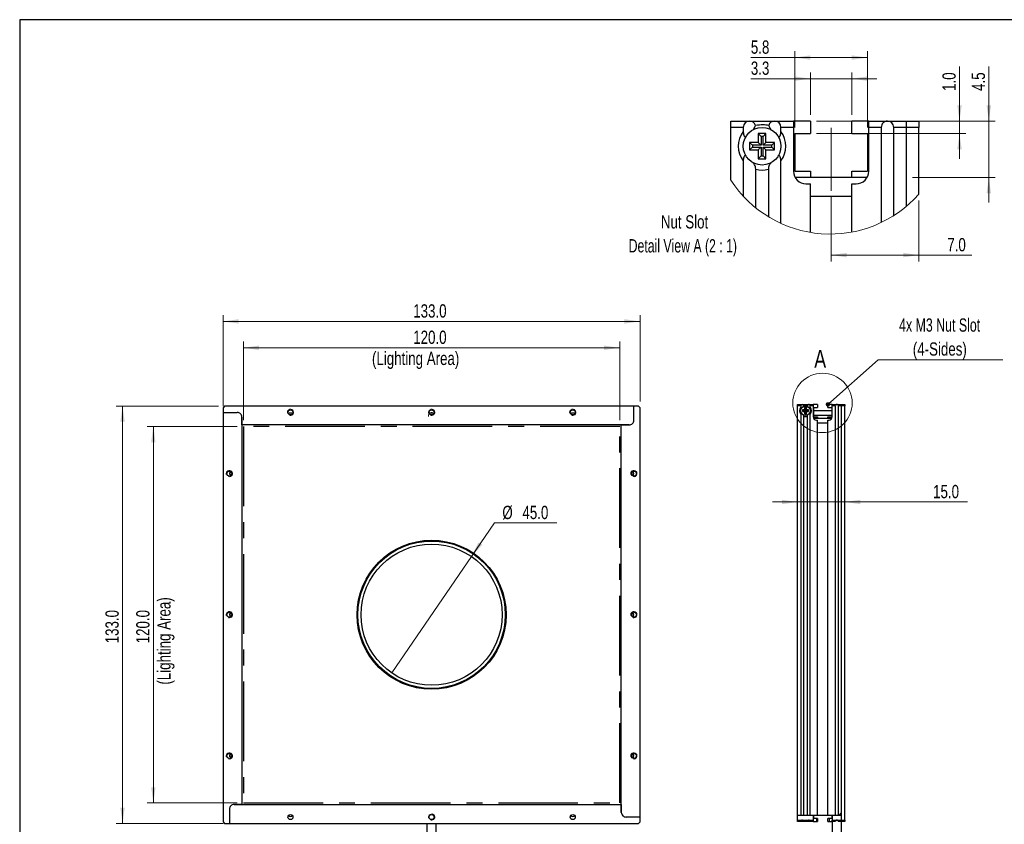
# Model space of a CAD drawing. Header units: millimetres. Extents: x 6 to 294, y 6 to 202.
# Tile 2 of 5: x 6 to 163, y 71 to 199. Entities that reach past the tile are written whole.
import ezdxf

# ---------------------------------------------------------------- set-up
doc = ezdxf.new("R2010")
doc.units = ezdxf.units.MM
doc.linetypes.add('CENTERX2', pattern=[20.32, 12.7, -2.54, 2.54, -2.54])
doc.styles.add('SLDTEXTSTYLE0', font='TXT', dxfattribs={"width": 0.75})
doc.styles.add('SLDTEXTSTYLE6', font='TXT', dxfattribs={"width": 0.696429})
doc.styles.add('SLDTEXTSTYLE7', font='TXT', dxfattribs={"width": 0.690476})
doc.dimstyles.new('SLDDIMSTYLE0', dxfattribs={"dimtxt": 2.116667, "dimasz": 2.5, "dimexe": 0, "dimexo": 0.0625, "dimgap": 0.529167, "dimtad": 1, "dimdec": 1, "dimlfac": 2, "dimrnd": 1e-09, "dimzin": 4, "dimdsep": 46, "dimtxsty": 'SLDTEXTSTYLE0', "dimsah": 1, "dimcen": 0.09, "dimadec": 0, "dimazin": 1, "dimtfac": 1, "dimtdec": 1, "dimtofl": 0, "dimtmove": 0, "dimatfit": 3, "dimfxl": 1, "dimfrac": 2, "dimtolj": 1, "dimtzin": 12, "dimarcsym": 0})
doc.dimstyles.new('SLDDIMSTYLE1', dxfattribs={"dimtxt": 2.116667, "dimasz": 2.5, "dimexe": 0, "dimexo": 0.0625, "dimgap": 0.529167, "dimtad": 0, "dimtih": 1, "dimtoh": 1, "dimdec": 1, "dimlfac": 2, "dimrnd": 1e-09, "dimzin": 4, "dimdsep": 46, "dimtxsty": 'SLDTEXTSTYLE0', "dimblk1": 'NONE', "dimsah": 1, "dimcen": 0, "dimadec": 0, "dimazin": 1, "dimtfac": 1, "dimtdec": 1, "dimtmove": 0, "dimatfit": 3, "dimldrblk": 'NONE', "dimfxl": 1, "dimfrac": 2, "dimtolj": 1, "dimtzin": 12, "dimarcsym": 0})
doc.dimstyles.new('SLDDIMSTYLE2', dxfattribs={"dimtxt": 2.116667, "dimasz": 2.5, "dimexe": 0, "dimexo": 0.0625, "dimgap": 0.529167, "dimtad": 1, "dimdec": 1, "dimlfac": 2, "dimrnd": 1e-09, "dimzin": 4, "dimdsep": 46, "dimtxsty": 'SLDTEXTSTYLE0', "dimsah": 1, "dimcen": 0.09, "dimadec": 0, "dimazin": 1, "dimtfac": 1, "dimtdec": 1, "dimtmove": 0, "dimatfit": 0, "dimfxl": 1, "dimfrac": 2, "dimtolj": 1, "dimtzin": 12, "dimarcsym": 0})
doc.dimstyles.new('SLDDIMSTYLE3', dxfattribs={"dimtxt": 0.18, "dimasz": 0.7, "dimexe": 0, "dimexo": 0.0625, "dimgap": 0, "dimtad": 0, "dimtih": 1, "dimtoh": 1, "dimdec": 0, "dimrnd": 1e-09, "dimzin": 0, "dimdsep": 46, "dimtxsty": 'Standard', "dimblk1": 'DOT', "dimblk2": 'DOT', "dimsah": 1, "dimcen": 0.09, "dimadec": 0, "dimazin": 0, "dimtfac": 0.7, "dimtdec": 0, "dimtofl": 0, "dimtmove": 0, "dimatfit": 3, "dimldrblk": 'DOT', "dimfxl": 1, "dimfrac": 2, "dimtolj": 1, "dimtzin": 0, "dimarcsym": 0})
doc.dimstyles.new('SLDDIMSTYLE5', dxfattribs={"dimtxt": 2.116667, "dimasz": 2.5, "dimexe": 0, "dimexo": 0.0625, "dimgap": 0.529167, "dimtad": 1, "dimdec": 1, "dimlfac": 0.5, "dimrnd": 1e-09, "dimzin": 12, "dimdsep": 46, "dimtxsty": 'SLDTEXTSTYLE0', "dimsah": 1, "dimcen": 0.09, "dimadec": 0, "dimazin": 3, "dimtfac": 1, "dimtdec": 1, "dimtofl": 0, "dimtmove": 0, "dimatfit": 3, "dimfxl": 1, "dimfrac": 2, "dimtolj": 1, "dimtzin": 12, "dimarcsym": 0})
doc.dimstyles.new('SLDDIMSTYLE6', dxfattribs={"dimtxt": 2.116667, "dimasz": 2.5, "dimexe": 0, "dimexo": 0.0625, "dimgap": 0.529167, "dimtad": 1, "dimdec": 1, "dimlfac": 0.5, "dimrnd": 1e-09, "dimzin": 12, "dimdsep": 46, "dimtxsty": 'SLDTEXTSTYLE0', "dimsah": 1, "dimcen": 0.09, "dimadec": 0, "dimazin": 3, "dimtfac": 1, "dimtdec": 1, "dimtmove": 0, "dimatfit": 0, "dimfxl": 1, "dimfrac": 2, "dimtolj": 1, "dimtzin": 12, "dimarcsym": 0})
doc.dimstyles.new('SLDDIMSTYLE7', dxfattribs={"dimtxt": 2.116667, "dimasz": 2.5, "dimexe": 0, "dimexo": 0.0625, "dimgap": 0.529167, "dimtad": 1, "dimdec": 1, "dimlfac": 0.5, "dimrnd": 1e-09, "dimzin": 4, "dimdsep": 46, "dimtxsty": 'SLDTEXTSTYLE0', "dimsah": 1, "dimcen": 0.09, "dimadec": 0, "dimazin": 1, "dimtfac": 1, "dimtdec": 1, "dimtofl": 0, "dimtmove": 0, "dimatfit": 3, "dimfxl": 1, "dimfrac": 2, "dimtolj": 1, "dimtzin": 12, "dimarcsym": 0})
doc.dimstyles.new('SLDDIMSTYLE8', dxfattribs={"dimtxt": 2.116667, "dimasz": 2.5, "dimexe": 0, "dimexo": 0.0625, "dimgap": 0.529167, "dimtad": 1, "dimdec": 1, "dimlfac": 0.5, "dimrnd": 1e-09, "dimzin": 4, "dimdsep": 46, "dimtxsty": 'SLDTEXTSTYLE0', "dimsah": 1, "dimcen": 0.09, "dimadec": 0, "dimazin": 1, "dimtfac": 1, "dimtdec": 1, "dimtmove": 0, "dimatfit": 0, "dimfxl": 1, "dimfrac": 2, "dimtolj": 1, "dimtzin": 12, "dimarcsym": 0})

# ---------------------------------------------------------------- blocks, each defined once
blk = doc.blocks.new('_D')
at = {"color": 7, "linetype": 'Continuous', "lineweight": 18}
for p, q in [((41.58, 135.2), (41.58, 147.75)), ((101.58, 135.2), (101.58, 147.75)), ((101.58, 146.75), (41.58, 146.75))]:
    blk.add_line(p, q, dxfattribs=at)
for points in [[(41.58, 146.75), (44.08, 146.4), (44.08, 147.1)], [(101.58, 146.75), (99.08, 147.1), (99.08, 146.4)]]:
    blk.add_solid(points, dxfattribs=at)
at = {"color": 7, "linetype": 'Continuous', "lineweight": 18, "attachment_point": 1, "style": 'SLDTEXTSTYLE0'}
for s, insert, char_height in [('120.0', (68.65, 149.48), 2.117), ('(Lighting Area)', (62.07, 146.12), 2.1167)]:
    blk.add_mtext(s, dxfattribs=dict(at, insert=insert, char_height=char_height))
blk = doc.blocks.new('_D_1')
at = {"color": 7, "linetype": 'Continuous', "lineweight": 18}
for p, q in [((40.58, 134.2), (26.21, 134.2)), ((27.21, 134.2), (27.21, 74.2)), ((40.58, 74.2), (26.21, 74.2))]:
    blk.add_line(p, q, dxfattribs=at)
for points in [[(27.21, 134.2), (26.86, 131.7), (27.56, 131.7)], [(27.21, 74.2), (27.56, 76.7), (26.86, 76.7)]]:
    blk.add_solid(points, dxfattribs=at)
at = {"color": 7, "linetype": 'Continuous', "lineweight": 18, "attachment_point": 1, "rotation": 90, "style": 'SLDTEXTSTYLE0'}
for s, insert, char_height in [('(Lighting Area)', (27.84, 93.06), 2.1167), ('120.0', (24.48, 99.64), 2.117)]:
    blk.add_mtext(s, dxfattribs=dict(at, insert=insert, char_height=char_height))
blk = doc.blocks.new('_D_2')
at = {"color": 7, "linetype": 'Continuous', "lineweight": 18}
for p, q in [((38.33, 137.45), (38.33, 151.95)), ((38.33, 150.95), (104.83, 150.95)), ((104.83, 138.2), (104.83, 151.95))]:
    blk.add_line(p, q, dxfattribs=at)
for points in [[(38.33, 150.95), (40.83, 150.6), (40.83, 151.3)], [(104.83, 150.95), (102.33, 151.3), (102.33, 150.6)]]:
    blk.add_solid(points, dxfattribs=at)
at = {"color": 7, "linetype": 'Continuous', "lineweight": 18, "insert": (68.65, 153.68), "char_height": 2.117, "attachment_point": 1, "style": 'SLDTEXTSTYLE0'}
blk.add_mtext('133.0', dxfattribs=at)
blk = doc.blocks.new('_D_3')
at = {"color": 7, "linetype": 'Continuous', "lineweight": 18}
for p, q in [((37.58, 137.45), (21.3, 137.45)), ((22.3, 137.45), (22.3, 70.95)), ((38.33, 70.95), (21.3, 70.95))]:
    blk.add_line(p, q, dxfattribs=at)
for points in [[(22.3, 137.45), (21.95, 134.95), (22.65, 134.95)], [(22.3, 70.95), (22.65, 73.45), (21.95, 73.45)]]:
    blk.add_solid(points, dxfattribs=at)
at = {"color": 7, "linetype": 'Continuous', "lineweight": 18, "insert": (19.57, 99.64), "char_height": 2.117, "attachment_point": 1, "rotation": 90, "style": 'SLDTEXTSTYLE0'}
blk.add_mtext('133.0', dxfattribs=at)
blk = doc.blocks.new('_D_4')
at = {"color": 7, "linetype": 'Continuous', "lineweight": 18}
for p, q in [((77.94, 113.48), (81.61, 118.83)), ((81.61, 118.83), (91.53, 118.83)), ((65.22, 94.92), (77.94, 113.48))]:
    blk.add_line(p, q, dxfattribs=at)
blk.add_solid([(77.94, 113.48), (79.64, 115.34), (79.06, 115.74)], dxfattribs=at)
at = {"color": 7, "linetype": 'Continuous', "lineweight": 18, "char_height": 2.117, "attachment_point": 1, "style": 'SLDTEXTSTYLE0'}
for s, insert in [('%%c', (82.86, 121.56)), ('45.0', (86.06, 121.56))]:
    blk.add_mtext(s, dxfattribs=dict(at, insert=insert))
blk = doc.blocks.new('_NONE')
blk = doc.blocks.new('_D_5')
at = {"color": 7, "linetype": 'Continuous', "lineweight": 18}
for p, q in [((129.94, 122.17), (125.94, 122.17)), ((137.44, 122.17), (129.94, 122.17)), ((137.44, 122.17), (157.02, 122.17))]:
    blk.add_line(p, q, dxfattribs=at)
for points in [[(129.94, 122.17), (127.44, 122.52), (127.44, 121.82)], [(137.44, 122.17), (139.94, 121.82), (139.94, 122.52)]]:
    blk.add_solid(points, dxfattribs=at)
at = {"color": 7, "linetype": 'Continuous', "lineweight": 18, "insert": (151.54, 124.89), "char_height": 2.117, "attachment_point": 1, "style": 'SLDTEXTSTYLE0'}
blk.add_mtext('15.0', dxfattribs=at)
blk = doc.blocks.new('SW_NOTE_3')
at = {"color": 0, "linetype": 'Continuous', "lineweight": 0}
blk.add_line((19.84, 0), (0, 0), dxfattribs=at)
at = {"color": 0, "linetype": 'Continuous', "lineweight": 0, "attachment_point": 2}
for s, insert, char_height, style in [('4x M3 Nut Slot', (9.78, 6.59), 2.1167, 'SLDTEXTSTYLE6'), ('(4-Sides)', (9.81, 2.77), 2.117, 'SLDTEXTSTYLE0')]:
    blk.add_mtext(s, dxfattribs=dict(at, insert=insert, char_height=char_height, style=style))
blk = doc.blocks.new('_DOT')
at = {"color": 0, "linetype": 'ByBlock', "lineweight": -2}
blk.add_line((-0.5, 0), (-1, 0), dxfattribs=at)
at = {"color": 0, "linetype": 'ByBlock', "const_width": 0.5}
blk.add_lwpolyline([(-0.25, 0, 1), (0.25, 0, 1)], format="xyb", close=True, dxfattribs=at)
blk = doc.blocks.new('_D_11')
at = {"color": 7, "linetype": 'Continuous', "lineweight": 18}
for p, q in [((129.47, 181.88), (129.47, 194)), ((141.07, 181.88), (141.07, 194)), ((129.47, 193), (122.48, 193)), ((129.47, 193), (141.07, 193))]:
    blk.add_line(p, q, dxfattribs=at)
for points in [[(129.47, 193), (131.97, 192.65), (131.97, 193.35)], [(141.07, 193), (138.57, 193.35), (138.57, 192.65)]]:
    blk.add_solid(points, dxfattribs=at)
at = {"color": 7, "linetype": 'Continuous', "lineweight": 18, "insert": (122.48, 195.73), "char_height": 2.117, "attachment_point": 1, "style": 'SLDTEXTSTYLE0'}
blk.add_mtext('5.8', dxfattribs=at)
blk = doc.blocks.new('_D_12')
at = {"color": 7, "linetype": 'Continuous', "lineweight": 18}
for p, q in [((131.97, 183.88), (131.97, 190.64)), ((138.57, 183.88), (138.57, 190.64)), ((131.97, 189.64), (122.48, 189.64)), ((131.97, 189.64), (138.57, 189.64)), ((138.57, 189.64), (142.57, 189.64))]:
    blk.add_line(p, q, dxfattribs=at)
for points in [[(131.97, 189.64), (129.47, 189.99), (129.47, 189.29)], [(138.57, 189.64), (141.07, 189.29), (141.07, 189.99)]]:
    blk.add_solid(points, dxfattribs=at)
at = {"color": 7, "linetype": 'Continuous', "lineweight": 18, "insert": (122.48, 192.37), "char_height": 2.117, "attachment_point": 1, "style": 'SLDTEXTSTYLE0'}
blk.add_mtext('3.3', dxfattribs=at)
blk = doc.blocks.new('_D_13')
at = {"color": 7, "linetype": 'Continuous', "lineweight": 18}
for p, q in [((135.27, 170.78), (135.27, 160.52)), ((149.27, 170.23), (149.27, 160.52)), ((135.27, 161.52), (149.27, 161.52)), ((149.27, 161.52), (157.7, 161.52))]:
    blk.add_line(p, q, dxfattribs=at)
for points in [[(135.27, 161.52), (137.77, 161.17), (137.77, 161.87)], [(149.27, 161.52), (146.77, 161.87), (146.77, 161.17)]]:
    blk.add_solid(points, dxfattribs=at)
at = {"color": 7, "linetype": 'Continuous', "lineweight": 18, "insert": (153.8, 164.24), "char_height": 2.117, "attachment_point": 1, "style": 'SLDTEXTSTYLE0'}
blk.add_mtext('7.0', dxfattribs=at)
blk = doc.blocks.new('_D_14')
at = {"color": 7, "linetype": 'Continuous', "lineweight": 18}
for p, q in [((160.42, 182.88), (160.42, 191.6)), ((132.97, 182.88), (161.42, 182.88)), ((160.42, 182.88), (160.42, 173.88)), ((148.27, 173.88), (161.42, 173.88)), ((160.42, 173.88), (160.42, 169.88))]:
    blk.add_line(p, q, dxfattribs=at)
for points in [[(160.42, 182.88), (160.77, 185.38), (160.07, 185.38)], [(160.42, 173.88), (160.07, 171.38), (160.77, 171.38)]]:
    blk.add_solid(points, dxfattribs=at)
at = {"color": 7, "linetype": 'Continuous', "lineweight": 18, "insert": (157.69, 187.69), "char_height": 2.117, "attachment_point": 1, "rotation": 90, "style": 'SLDTEXTSTYLE0'}
blk.add_mtext('4.5', dxfattribs=at)
blk = doc.blocks.new('_D_15')
at = {"color": 7, "linetype": 'Continuous', "lineweight": 18}
for p, q in [((155.75, 182.88), (155.75, 191.6)), ((132.97, 182.88), (156.75, 182.88)), ((155.75, 182.88), (155.75, 180.88)), ((132.97, 180.88), (156.75, 180.88)), ((155.75, 180.88), (155.75, 176.88))]:
    blk.add_line(p, q, dxfattribs=at)
for points in [[(155.75, 182.88), (156.1, 185.38), (155.4, 185.38)], [(155.75, 180.88), (155.4, 178.38), (156.1, 178.38)]]:
    blk.add_solid(points, dxfattribs=at)
at = {"color": 7, "linetype": 'Continuous', "lineweight": 18, "insert": (153.02, 187.69), "char_height": 2.117, "attachment_point": 1, "rotation": 90, "style": 'SLDTEXTSTYLE0'}
blk.add_mtext('1.0', dxfattribs=at)
blk = doc.blocks.new('SW_NOTE_4')
at = {"color": 0, "linetype": 'Continuous', "lineweight": 0, "attachment_point": 2}
for s, insert, char_height, style in [('Nut Slot', (5.13, 2.73), 2.117, 'SLDTEXTSTYLE0'), ('Detail View A (2 : 1)', (4.86, -1.09), 2.1167, 'SLDTEXTSTYLE7')]:
    blk.add_mtext(s, dxfattribs=dict(at, insert=insert, char_height=char_height, style=style))

msp = doc.modelspace()

# ---------------------------------------------------------------- linework, layer by layer
at = {"color": 7, "linetype": 'Continuous', "lineweight": 25}
for p, q in [((5.901, 199.039), (5.901, 6.453)), ((291.144, 199.039), (5.901, 199.039)), ((119.27, 182.876), (122.27, 182.876)), ((119.27, 181.876), (119.27, 182.876)), ((122.27, 182.876), (126.27, 182.876)), ((126.27, 182.876), (129.27, 182.876)), ((129.27, 182.876), (129.27, 181.876)), ((131.97, 182.876), (129.27, 182.876)), ((131.97, 182.876), (131.97, 180.876)), ((138.57, 180.876), (138.57, 182.876)), ((141.27, 182.876), (138.57, 182.876)), ((141.27, 182.876), (144.27, 182.876)), ((141.27, 181.876), (141.27, 182.876)), ((144.27, 182.876), (147.27, 182.876)), ((147.27, 182.876), (149.27, 182.876)), ((147.27, 181.876), (147.27, 182.876)), ((149.27, 182.876), (149.27, 181.876)), ((119.27, 173.467), (119.27, 181.876)), ((121.27, 181.876), (119.27, 181.876)), ((121.27, 181.876), (121.27, 181.208)), ((124.87, 180.876), (123.67, 180.876)), ((123.67, 180.876), (123.67, 179.476)), ((124.116, 180.43), (123.67, 180.876)), ((124.425, 180.43), (124.87, 180.876)), ((124.87, 179.476), (124.87, 180.876)), ((127.27, 181.208), (127.27, 181.876)), ((129.27, 181.876), (127.27, 181.876)), ((129.27, 181.876), (129.27, 174.876)), ((129.47, 180.876), (131.97, 180.876)), ((129.47, 180.876), (129.47, 174.876)), ((138.57, 180.876), (141.07, 180.876)), ((141.07, 180.876), (141.07, 174.876)), ((143.27, 181.876), (141.27, 181.876)), ((141.27, 174.876), (141.27, 181.876)), ((143.27, 181.876), (143.27, 166.716)), ((145.27, 167.824), (145.27, 181.876)), ((147.27, 181.876), (145.27, 181.876)), ((149.27, 181.876), (147.27, 181.876)), ((147.27, 169.287), (147.27, 181.876)), ((149.27, 171.23), (149.27, 181.876)), ((123.67, 179.476), (122.27, 179.476)), ((122.27, 179.476), (122.27, 178.276)), ((122.716, 179.03), (122.27, 179.476)), ((124.116, 179.03), (122.716, 179.03)), ((122.716, 179.03), (122.716, 178.721)), ((124.116, 179.03), (123.67, 179.476)), ((124.425, 180.43), (124.116, 180.43)), ((124.116, 180.43), (124.116, 179.03)), ((124.425, 179.03), (124.425, 180.43)), ((124.425, 179.03), (124.87, 179.476)), ((125.825, 179.03), (124.425, 179.03)), ((126.27, 179.476), (124.87, 179.476)), ((125.825, 179.03), (126.27, 179.476)), ((125.825, 178.721), (125.825, 179.03)), ((126.27, 178.276), (126.27, 179.476)), ((122.716, 178.721), (122.27, 178.276)), ((122.27, 178.276), (123.67, 178.276)), ((122.716, 178.721), (124.116, 178.721)), ((124.116, 178.721), (123.67, 178.276)), ((123.67, 178.276), (123.67, 176.876)), ((124.116, 178.721), (124.116, 177.321)), ((124.425, 177.321), (124.425, 178.721)), ((124.425, 178.721), (124.87, 178.276)), ((124.425, 178.721), (125.825, 178.721)), ((124.87, 176.876), (124.87, 178.276)), ((124.87, 178.276), (126.27, 178.276)), ((125.825, 178.721), (126.27, 178.276)), ((121.27, 176.543), (121.27, 170.907)), ((124.116, 177.321), (123.67, 176.876)), ((123.67, 176.876), (124.87, 176.876)), ((124.116, 177.321), (124.425, 177.321)), ((124.425, 177.321), (124.87, 176.876)), ((127.27, 166.579), (127.27, 176.543)), ((123.27, 169.046), (123.27, 175.21)), ((125.27, 175.21), (125.27, 167.64)), ((129.47, 174.876), (131.97, 174.876)), ((131.97, 174.876), (131.97, 173.876)), ((138.57, 173.876), (138.57, 174.876)), ((138.57, 174.876), (141.07, 174.876)), ((131.27, 172.876), (131.97, 172.876)), ((138.57, 173.876), (131.97, 173.876)), ((131.97, 165.137), (131.97, 172.876)), ((138.57, 165.189), (138.57, 172.876)), ((138.57, 172.876), (139.27, 172.876)), ((138.57, 170.876), (131.97, 170.876)), ((38.578, 137.45), (38.328, 137.2)), ((38.328, 137.2), (38.328, 136.45)), ((103.828, 137.45), (38.578, 137.45)), ((103.828, 135.2), (103.828, 137.45)), ((104.578, 137.45), (103.828, 137.45)), ((104.828, 137.2), (104.578, 137.45)), ((104.828, 71.95), (104.828, 137.2)), ((129.94, 137.724), (130.69, 137.724)), ((129.94, 137.474), (129.94, 137.724)), ((129.94, 72.224), (129.94, 137.474)), ((130.44, 137.474), (129.94, 137.474)), ((130.44, 137.474), (130.44, 137.307)), ((130.69, 137.724), (131.69, 137.724)), ((131.04, 136.874), (130.69, 136.874)), ((130.69, 136.874), (130.69, 136.574)), ((130.801, 136.763), (130.69, 136.874)), ((130.801, 136.685), (130.69, 136.574)), ((131.151, 136.763), (130.801, 136.763)), ((130.801, 136.763), (130.801, 136.685)), ((130.801, 136.685), (131.151, 136.685)), ((131.34, 137.224), (131.04, 137.224)), ((131.04, 137.224), (131.04, 136.874)), ((131.151, 137.113), (131.04, 137.224)), ((131.151, 136.763), (131.04, 136.874)), ((131.151, 136.685), (131.04, 136.574)), ((131.151, 137.113), (131.151, 136.763)), ((131.229, 137.113), (131.151, 137.113)), ((131.151, 136.685), (131.151, 136.335)), ((131.229, 137.113), (131.34, 137.224)), ((131.229, 136.763), (131.229, 137.113)), ((131.229, 136.763), (131.34, 136.874)), ((131.579, 136.763), (131.229, 136.763)), ((131.229, 136.335), (131.229, 136.685)), ((131.229, 136.685), (131.34, 136.574)), ((131.229, 136.685), (131.579, 136.685)), ((131.34, 136.874), (131.34, 137.224)), ((131.69, 136.874), (131.34, 136.874)), ((131.579, 136.763), (131.69, 136.874)), ((131.579, 136.685), (131.579, 136.763)), ((131.579, 136.685), (131.69, 136.574)), ((131.69, 137.724), (132.44, 137.724)), ((131.69, 136.574), (131.69, 136.874)), ((131.94, 137.307), (131.94, 137.474)), ((132.44, 137.474), (131.94, 137.474)), ((132.44, 137.724), (132.44, 137.474)), ((133.115, 137.724), (132.44, 137.724)), ((132.44, 137.474), (132.44, 135.724)), ((132.49, 137.224), (133.115, 137.224)), ((132.49, 137.224), (132.49, 135.724)), ((133.115, 136.724), (132.49, 136.724)), ((133.115, 137.724), (133.115, 137.224)), ((134.765, 136.724), (133.115, 136.724)), ((134.765, 137.224), (134.765, 137.724)), ((135.44, 137.724), (134.765, 137.724)), ((134.765, 137.224), (135.39, 137.224)), ((135.39, 136.724), (134.765, 136.724)), ((135.39, 137.224), (135.39, 135.724)), ((135.44, 137.724), (136.19, 137.724)), ((135.44, 137.474), (135.44, 137.724)), ((135.94, 137.474), (135.44, 137.474)), ((135.44, 135.724), (135.44, 137.474)), ((135.94, 137.474), (135.94, 72.224)), ((136.19, 137.724), (136.94, 137.724)), ((136.44, 72.224), (136.44, 137.474)), ((136.94, 137.474), (136.44, 137.474)), ((136.94, 137.724), (137.44, 137.724)), ((136.94, 137.474), (136.94, 137.724)), ((137.44, 137.474), (136.94, 137.474)), ((136.94, 71.474), (136.94, 137.474)), ((136.94, 72.624), (136.94, 137.474)), ((137.44, 137.724), (137.44, 137.474)), ((137.44, 71.474), (137.44, 137.474)), ((38.328, 136.45), (40.578, 136.45)), ((38.328, 136.45), (38.328, 71.2)), ((41.328, 135.7), (41.328, 73.95)), ((41.328, 134.45), (41.328, 135.7)), ((130.44, 136.141), (130.44, 72.224)), ((130.69, 136.574), (131.04, 136.574)), ((130.94, 72.224), (130.94, 135.807)), ((131.04, 136.574), (131.04, 136.224)), ((131.151, 136.335), (131.04, 136.224)), ((131.04, 136.224), (131.34, 136.224)), ((131.151, 136.335), (131.229, 136.335)), ((131.229, 136.335), (131.34, 136.224)), ((131.34, 136.224), (131.34, 136.574)), ((131.34, 136.574), (131.69, 136.574)), ((131.44, 135.807), (131.44, 72.224)), ((131.94, 72.224), (131.94, 136.141)), ((132.49, 135.724), (133.115, 135.724)), ((132.94, 135.224), (133.115, 135.224)), ((133.115, 135.724), (133.115, 135.474)), ((134.765, 135.474), (133.115, 135.474)), ((133.115, 72.224), (133.115, 135.224)), ((134.765, 135.474), (134.765, 135.724)), ((134.765, 135.724), (135.39, 135.724)), ((134.765, 135.224), (134.94, 135.224)), ((134.765, 72.224), (134.765, 135.224)), ((103.078, 134.45), (41.328, 134.45)), ((101.828, 72.7), (101.828, 134.45)), ((101.828, 134.45), (103.078, 134.45)), ((134.765, 134.724), (133.115, 134.724)), ((41.328, 73.95), (40.078, 73.95)), ((40.078, 73.95), (101.828, 73.95)), ((101.828, 73.95), (101.828, 72.7)), ((39.328, 73.2), (39.328, 70.95)), ((130.44, 72.224), (129.94, 72.224)), ((129.94, 71.474), (129.94, 72.224)), ((132.44, 72.224), (129.94, 72.224)), ((131.44, 72.224), (130.94, 72.224)), ((133.115, 72.224), (131.94, 72.224)), ((132.44, 72.224), (132.44, 71.474)), ((132.49, 72.224), (132.49, 71.724)), ((134.765, 72.224), (133.115, 72.224)), ((135.94, 72.224), (134.765, 72.224)), ((135.39, 72.224), (135.39, 71.724)), ((135.44, 72.224), (135.44, 71.474)), ((136.94, 72.224), (135.44, 72.224)), ((136.54, 72.224), (136.44, 72.224)), ((136.54, 72.224), (136.94, 72.624)), ((136.94, 71.474), (136.94, 72.224)), ((38.328, 71.2), (38.578, 70.95)), ((38.578, 70.95), (39.328, 70.95)), ((39.328, 70.95), (104.578, 70.95)), ((70.828, 70.95), (70.828, 65.571)), ((72.328, 65.078), (72.328, 70.95)), ((104.828, 71.95), (102.578, 71.95)), ((104.578, 70.95), (104.828, 71.2)), ((104.828, 71.2), (104.828, 71.95)), ((129.94, 71.224), (129.94, 71.474)), ((129.94, 71.474), (130.69, 71.474)), ((130.44, 71.224), (129.94, 71.224)), ((131.19, 71.224), (130.44, 71.224)), ((131.19, 71.324), (130.461, 71.324)), ((130.54, 71.424), (130.49, 71.374)), ((130.69, 71.474), (131.69, 71.474)), ((131.919, 71.324), (131.19, 71.324)), ((131.94, 71.224), (131.19, 71.224)), ((131.69, 71.474), (132.44, 71.474)), ((131.89, 71.374), (131.84, 71.424)), ((132.44, 71.224), (131.94, 71.224)), ((132.44, 71.474), (132.44, 71.224)), ((132.44, 71.224), (132.94, 71.224)), ((132.94, 71.724), (132.49, 71.724)), ((132.94, 71.724), (132.94, 71.224)), ((133.115, 71.724), (132.94, 71.724)), ((132.94, 71.224), (133.115, 71.224)), ((133.115, 71.724), (133.115, 71.224)), ((134.765, 71.224), (134.765, 71.724)), ((134.94, 71.724), (134.765, 71.724)), ((134.765, 71.224), (134.94, 71.224)), ((134.94, 71.724), (134.94, 71.224)), ((135.39, 71.724), (134.94, 71.724)), ((134.94, 71.224), (135.44, 71.224)), ((135.44, 71.474), (136.19, 71.474)), ((135.44, 71.224), (135.44, 71.474)), ((135.44, 71.224), (135.44, 65.845)), ((135.94, 71.224), (135.44, 71.224)), ((136.19, 71.474), (136.94, 71.474)), ((136.94, 71.224), (136.44, 71.224)), ((136.94, 71.474), (137.44, 71.474)), ((136.94, 71.224), (136.94, 71.474)), ((136.94, 65.352), (136.94, 71.224)), ((137.44, 71.224), (136.94, 71.224)), ((137.44, 71.474), (137.44, 71.224))]:
    msp.add_line(p, q, dxfattribs=at)
at = {"color": 7, "linetype": 'CENTERX2', "lineweight": 18}
msp.add_line((135.27, 181.781), (135.27, 171.781), dxfattribs=at)
at = {"color": 8, "linetype": 'Continuous', "lineweight": 25}
for p, q in [((131.97, 173.876), (129.538, 173.876)), ((141.003, 173.876), (138.57, 173.876)), ((135.39, 135.974), (132.49, 135.974)), ((133.115, 135.474), (132.507, 135.474)), ((135.373, 135.474), (134.765, 135.474))]:
    msp.add_line(p, q, dxfattribs=at)
at = {"color": 7, "linetype": 'Continuous', "lineweight": 0}
for p, q in [((71.945, 136.29), (71.932, 136.304)), ((39.488, 127.067), (39.475, 127.054)), ((103.668, 126.334), (103.682, 126.347)), ((39.488, 104.567), (39.475, 104.554)), ((103.668, 103.834), (103.682, 103.847)), ((39.488, 82.067), (39.475, 82.054)), ((103.668, 81.334), (103.682, 81.347))]:
    msp.add_line(p, q, dxfattribs=at)
at = {"color": 7, "linetype": 'CENTERX2'}
for p, q in [((41.578, 134.2), (41.578, 74.2)), ((101.578, 134.2), (41.578, 134.2)), ((101.578, 74.2), (101.578, 134.2)), ((41.578, 74.2), (101.578, 74.2))]:
    msp.add_line(p, q, dxfattribs=at)
at = {"color": 7, "linetype": 'Continuous', "lineweight": 25}
for centre, radius in [((124.27, 178.876), 3), ((49.078, 136.45), 0.4), ((71.578, 136.45), 0.4), ((94.078, 136.45), 0.4), ((131.19, 136.724), 0.75), ((39.328, 126.7), 0.4), ((103.828, 126.7), 0.4), ((71.578, 104.2), 11.875), ((71.578, 104.2), 11.75), ((71.578, 104.2), 11.25), ((39.328, 104.2), 0.4), ((103.828, 104.2), 0.4), ((39.328, 81.7), 0.4), ((103.828, 81.7), 0.4), ((49.078, 71.95), 0.4), ((71.578, 71.95), 0.4), ((94.078, 71.95), 0.4)]:
    msp.add_circle(centre, radius, dxfattribs=at)
at = {"color": 7, "linetype": 'Continuous', "lineweight": 18}
msp.add_circle((133.903, 137.952), 4.729, dxfattribs=at)
at = {"color": 7, "linetype": 'Continuous', "lineweight": 25}
for centre, radius, start, end in [((122.27, 181.876), 1, 90.00091, 179.99919), ((122.27, 181.876), 1, 18.57958, 89.99849), ((126.27, 181.876), 1, 90.00054, 161.42133), ((126.27, 181.876), 1, 0.00029, 89.9996), ((144.27, 181.876), 1, 90.00005, 180.00006), ((144.27, 181.876), 1, 0.00029, 89.9996), ((124.27, 178.876), 3.8, 142.13635, 217.86365), ((124.27, 178.876), 3.8, 322.13639, 37.86361), ((124.27, 178.876), 3.8, 254.74335, 285.25665), ((131.27, 174.876), 2, 179.99955, 270.00033), ((139.27, 174.876), 2, 269.99966, 0.00045), ((131.19, 136.724), 0.95, 142.13643, 217.86357), ((130.69, 137.474), 0.25, 90.00008, 180.00003), ((130.69, 137.474), 0.25, 18.57781, 90.00032), ((131.69, 137.474), 0.25, 90.00052, 161.42135), ((131.69, 137.474), 0.25, 359.99987, 90.00003), ((131.19, 136.724), 0.95, 322.13635, 37.86365), ((136.19, 137.474), 0.25, 90.00003, 180.00007), ((136.19, 137.474), 0.25, 359.99984, 90), ((40.578, 135.7), 0.75, 359.99998, 90.00016), ((49.078, 135.95), 0.4, 89.9994, 141.3183), ((49.078, 135.95), 0.4, 38.68106, 90.00151), ((71.578, 135.95), 0.4, 89.99928, 141.31818), ((71.578, 135.95), 0.4, 38.68273, 89.99982), ((94.078, 135.95), 0.4, 89.99913, 141.3183), ((94.078, 135.95), 0.4, 38.68106, 90.00124), ((103.078, 135.2), 0.75, 269.99998, 0.0003), ((131.19, 136.724), 0.95, 254.74336, 285.25664), ((132.94, 135.724), 0.5, 179.99948, 270.00041), ((134.94, 135.724), 0.5, 269.99966, 0.00047), ((39.828, 126.7), 0.4, 128.67912, 180.00291), ((39.828, 126.7), 0.4, 179.99868, 231.31875), ((103.328, 126.7), 0.4, 359.99921, 51.31875), ((103.328, 126.7), 0.4, 308.67912, 0.00345), ((39.828, 104.2), 0.4, 128.68106, 180.00124), ((39.828, 104.2), 0.4, 179.99913, 231.3183), ((103.328, 104.2), 0.4, 359.9994, 51.3183), ((103.328, 104.2), 0.4, 308.68106, 0.00151), ((39.828, 81.7), 0.4, 128.68106, 180.0015), ((39.828, 81.7), 0.4, 179.99941, 231.31828), ((103.328, 81.7), 0.4, 359.99913, 51.3183), ((103.328, 81.7), 0.4, 308.68106, 0.00125), ((40.078, 73.2), 0.75, 89.99998, 180.00016), ((102.578, 72.7), 0.75, 179.99998, 270.00016), ((49.078, 72.45), 0.4, 218.68106, 270.00124), ((49.078, 72.45), 0.4, 269.99913, 321.3183), ((94.078, 72.45), 0.4, 218.68106, 270.00151), ((94.078, 72.45), 0.4, 269.9994, 321.3183), ((130.69, 71.224), 0.25, 89.99972, 180.00039), ((130.69, 71.224), 0.25, 18.57781, 90.00032), ((131.69, 71.224), 0.25, 89.9995, 161.42237), ((131.69, 71.224), 0.25, 359.99987, 90.00003), ((136.19, 71.224), 0.25, 89.99968, 180.00043), ((136.19, 71.224), 0.25, 359.99949, 90.00035)]:
    msp.add_arc(centre, radius, start, end, dxfattribs=at)
at = {"color": 7, "linetype": 'Continuous', "lineweight": 18}
msp.add_arc((135.123, 183.789), 18.917, 213.06975, 318.40249, dxfattribs=at)
at = {"color": 7, "linetype": 'Continuous', "lineweight": 0}
for centre, start, end in [((49.078, 136.45), 254.99954, 194.99989), ((71.578, 136.45), 254.99276, 194.99829), ((94.078, 136.45), 254.99783, 194.99949), ((71.578, 135.95), 45.00098, 195.00173), ((39.328, 126.7), 254.99849, 194.99974), ((103.828, 126.7), 254.99897, 194.99986), ((39.828, 126.7), 135.0059, 194.99817), ((103.328, 126.7), 314.99712, 47.15618), ((39.328, 104.2), 254.99853, 194.9997), ((39.828, 104.2), 135.00574, 194.99833), ((103.828, 104.2), 254.99902, 194.99982), ((103.328, 104.2), 314.99693, 47.15638), ((39.328, 81.7), 254.99853, 194.99966), ((39.828, 81.7), 135.00579, 194.99834), ((103.828, 81.7), 254.99902, 194.99977), ((103.328, 81.7), 314.99693, 47.15638), ((71.578, 71.95), 254.99273, 194.99832)]:
    msp.add_arc(centre, 0.5, start, end, dxfattribs=at)
at = {"color": 7, "linetype": 'Continuous', "lineweight": 25}
for points, knots in [([(122.793, 181.427), (122.85, 181.503), (122.968, 181.661), (123.119, 181.915), (123.186, 182.103), (123.218, 182.194)], [0, 0, 0, 0, 0.3247623, 0.6701418, 1, 1, 1, 1]), ([(125.323, 182.194), (125.035, 182.23), (124.335, 182.316), (123.632, 182.239), (123.218, 182.194)], [0, 0, 0, 0, 0.4108152, 1, 1, 1, 1]), ([(125.323, 182.194), (125.329, 182.174), (125.362, 182.064), (125.452, 181.863), (125.596, 181.625), (125.71, 181.48), (125.759, 181.416)], [0, 0, 0, 0, 0.0700972, 0.3849746, 0.731893, 1, 1, 1, 1]), ([(121.27, 181.208), (121.273, 181.128), (121.277, 180.969), (121.31, 180.762), (121.362, 180.591), (121.415, 180.485), (121.471, 180.422), (121.512, 180.391), (121.56, 180.37), (121.611, 180.363), (121.662, 180.369), (121.712, 180.383), (121.744, 180.399), (121.76, 180.408)], [0, 0, 0, 0, 0.2108128, 0.4188268, 0.5519969, 0.6817707, 0.7270494, 0.7721561, 0.8164584, 0.8639665, 0.9059453, 0.9516518, 1, 1, 1, 1]), ([(126.845, 180.38), (126.852, 180.378), (126.875, 180.37), (126.916, 180.364), (126.964, 180.367), (127.012, 180.382), (127.057, 180.41), (127.106, 180.46), (127.152, 180.535), (127.214, 180.686), (127.261, 180.913), (127.267, 181.108), (127.27, 181.208)], [0, 0, 0, 0, 0.0210481, 0.0692449, 0.1137, 0.1578949, 0.2082363, 0.2609462, 0.3536311, 0.4525773, 0.7183364, 1, 1, 1, 1]), ([(121.743, 177.35), (121.737, 177.354), (121.702, 177.376), (121.628, 177.392), (121.523, 177.375), (121.417, 177.282), (121.292, 177.004), (121.279, 176.739), (121.27, 176.543)], [0, 0, 0, 0, 0.0184387, 0.11207, 0.1963612, 0.2944521, 0.4773014, 1, 1, 1, 1]), ([(123.27, 175.21), (123.254, 175.347), (123.214, 175.682), (122.999, 176.067), (122.812, 176.288), (122.752, 176.358)], [0, 0, 0, 0, 0.322403, 0.7841399, 1, 1, 1, 1]), ([(125.73, 176.284), (125.679, 176.221), (125.5, 176), (125.312, 175.636), (125.281, 175.321), (125.27, 175.21)], [0, 0, 0, 0, 0.2044294, 0.7183046, 1, 1, 1, 1]), ([(127.27, 176.543), (127.263, 176.702), (127.251, 176.959), (127.154, 177.244), (127.032, 177.367), (126.929, 177.394), (126.842, 177.376), (126.797, 177.349), (126.781, 177.34)], [0, 0, 0, 0, 0.4189634, 0.6811336, 0.7713022, 0.8624564, 0.94998, 1, 1, 1, 1]), ([(130.44, 137.307), (130.442, 137.268), (130.445, 137.203), (130.469, 137.132), (130.499, 137.101), (130.525, 137.094), (130.548, 137.099), (130.559, 137.106), (130.563, 137.109)], [0, 0, 0, 0, 0.4172572, 0.6783713, 0.7681638, 0.8589476, 0.9461131, 1, 1, 1, 1]), ([(130.814, 137.357), (130.831, 137.378), (130.88, 137.436), (130.908, 137.507), (130.927, 137.554)], [0, 0, 0, 0, 0.3485436, 1, 1, 1, 1]), ([(131.453, 137.554), (131.381, 137.563), (131.206, 137.584), (131.03, 137.565), (130.927, 137.554)], [0, 0, 0, 0, 0.4108156, 1, 1, 1, 1]), ([(131.453, 137.554), (131.455, 137.549), (131.471, 137.496), (131.507, 137.427), (131.553, 137.373), (131.567, 137.357)], [0, 0, 0, 0, 0.0687422, 0.7162071, 1, 1, 1, 1]), ([(131.833, 137.101), (131.839, 137.099), (131.853, 137.095), (131.877, 137.099), (131.903, 137.122), (131.935, 137.192), (131.938, 137.258), (131.94, 137.307)], [0, 0, 0, 0, 0.0722895, 0.1603579, 0.2628433, 0.453884, 1, 1, 1, 1]), ([(130.558, 136.343), (130.557, 136.344), (130.548, 136.349), (130.529, 136.353), (130.503, 136.349), (130.477, 136.326), (130.445, 136.256), (130.442, 136.19), (130.44, 136.141)], [0, 0, 0, 0, 0.0184394, 0.1120706, 0.196361, 0.294453, 0.4773018, 1, 1, 1, 1]), ([(130.94, 135.807), (130.936, 135.842), (130.926, 135.926), (130.872, 136.022), (130.825, 136.077), (130.81, 136.095)], [0, 0, 0, 0, 0.3224028, 0.7841403, 1, 1, 1, 1]), ([(131.555, 136.076), (131.542, 136.06), (131.497, 136.005), (131.45, 135.914), (131.443, 135.835), (131.44, 135.807)], [0, 0, 0, 0, 0.2044298, 0.7183047, 1, 1, 1, 1]), ([(131.94, 136.141), (131.938, 136.18), (131.935, 136.245), (131.911, 136.316), (131.88, 136.347), (131.855, 136.354), (131.833, 136.349), (131.822, 136.342), (131.818, 136.34)], [0, 0, 0, 0, 0.4189619, 0.6811429, 0.7713023, 0.8624569, 0.9499802, 1, 1, 1, 1]), ([(131.453, 71.304), (131.381, 71.313), (131.206, 71.334), (131.03, 71.315), (130.927, 71.304)], [0, 0, 0, 0, 0.4108156, 1, 1, 1, 1])]:
    msp.add_open_spline(points, degree=3, knots=knots, dxfattribs=at)

# ---------------------------------------------------------------- block references
at = {"color": 7, "linetype": 'Continuous', "lineweight": 0}
for name, p in [('SW_NOTE_4', (106.775, 165.151)), ('SW_NOTE_3', (142.797, 144.841))]:
    msp.add_blockref(name, p, dxfattribs=at)

# ---------------------------------------------------------------- texts
at = {"color": 7, "linetype": 'Continuous', "lineweight": 18, "insert": (132.591, 146.394), "char_height": 2.822, "attachment_point": 1, "style": 'SLDTEXTSTYLE0'}
msp.add_mtext('A', dxfattribs=at)

# ---------------------------------------------------------------- dimensions: what is measured, and where the dimension line sits
at = {"color": 7, "linetype": 'Continuous', "lineweight": 18}
for base, p1, p2, dimstyle, picture, middle in [((141.07, 193.003), (129.47, 180.876), (141.07, 180.876), 'SLDDIMSTYLE5', '_D_11', (124.431, 193.003)), ((138.57, 189.642), (131.97, 182.876), (138.57, 182.876), 'SLDDIMSTYLE6', '_D_12', (124.431, 189.642)), ((149.27, 161.515), (135.27, 171.781), (149.27, 171.23), 'SLDDIMSTYLE7', '_D_13', (155.751, 161.515)), ((104.828, 150.951), (38.328, 136.45), (104.828, 137.2), 'SLDDIMSTYLE0', '_D_2', (72.171, 150.951)), ((41.578, 143.391), (101.578, 134.2), (41.578, 134.2), 'SLDDIMSTYLE0', '_D', (72.171, 143.391)), ((129.94, 122.166), (137.44, 137.474), (129.94, 137.474), 'SLDDIMSTYLE2', '_D_5', (154.279, 122.166))]:
    dim = msp.add_linear_dim(base=base, p1=p1, p2=p2, dimstyle=dimstyle, dxfattribs=at)
    dim.commit()
    dim.dimension.update_dxf_attribs({"geometry": picture, "text_midpoint": middle, "dimtype": 160})
for base, p1, p2, dimstyle, picture, middle in [((160.421, 173.876), (131.97, 182.876), (147.27, 173.876), 'SLDDIMSTYLE6', '_D_14', (160.421, 189.642)), ((155.751, 180.876), (131.97, 182.876), (131.97, 180.876), 'SLDDIMSTYLE8', '_D_15', (155.751, 189.642)), ((22.296, 70.95), (38.578, 137.45), (39.328, 70.95), 'SLDDIMSTYLE0', '_D_3', (22.296, 103.155)), ((30.568, 74.2), (41.578, 134.2), (41.578, 74.2), 'SLDDIMSTYLE0', '_D_1', (30.568, 103.155))]:
    dim = msp.add_linear_dim(base=base, p1=p1, p2=p2, angle=90, dimstyle=dimstyle, dxfattribs=at)
    dim.commit()
    dim.dimension.update_dxf_attribs({"geometry": picture, "text_midpoint": middle, "dimtype": 160})
dim = msp.add_diameter_dim_2p(p1=(65.217, 94.922), p2=(77.94, 113.479), dimstyle='SLDDIMSTYLE1', dxfattribs=at)
dim.commit()
dim.dimension.update_dxf_attribs({"geometry": '_D_4', "text_midpoint": (87.194, 120.556), "dimtype": 163})

# ---------------------------------------------------------------- leaders
at = {"color": 7, "linetype": 'Continuous', "lineweight": 0}
msp.add_leader([(134.765, 137.724), (142.797, 144.841)], dimstyle='SLDDIMSTYLE3', dxfattribs=at)

doc.saveas('drawing.dxf')
